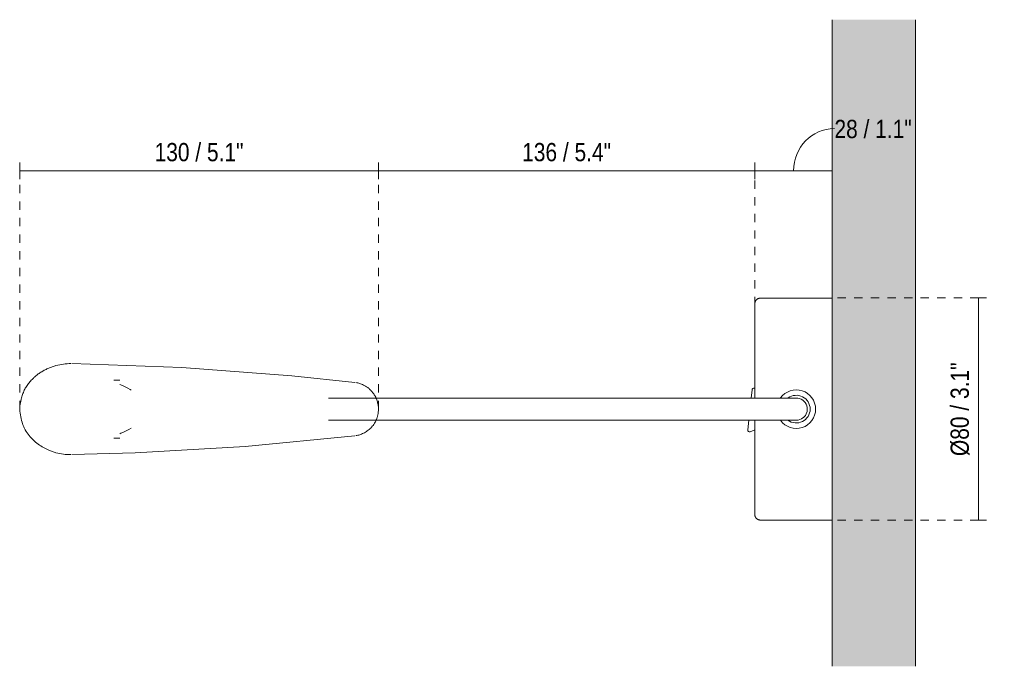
# Model space of a CAD drawing. Header units: millimetres. Extents: x -3542 to -2171, y 111 to 6697.
# Tile 2 of 2: x -3542 to -3187, y 6464 to 6697. Entities that reach past the tile are written whole.
import ezdxf

# ---------------------------------------------------------------- set-up
doc = ezdxf.new("R2010")
doc.units = ezdxf.units.MM
doc.linetypes.add('Dash', pattern=[6, 3, -3])
for name, color, linetype, lineweight in [('Cotas', 7, 'Continuous', 9), ('Cotas-3', 7, 'Continuous', 9), ('Luminarias', 7, 'Continuous', 20), ('Muros', 7, 'Continuous', 9)]:
    doc.layers.add(name, color=color, linetype=linetype, lineweight=lineweight)
doc.layers.add('Lighthing Fixture Dim Grey Dash', color=7, linetype='Dash', lineweight=9, true_color=0xd2d2d2)
doc.styles.add('Arial Narrow', font='ARIALN.TTF', dxfattribs={"height": 6.6})
doc.dimstyles.new('FARO_-_2_2mm_Arial_Narrow_mm_Inch_Left', dxfattribs={"dimscale": 304.8, "dimtxt": 6.754644, "dimasz": 0, "dimexe": 0.009843, "dimexo": 0.0625, "dimgap": 0.004921, "dimtad": 1, "dimdec": 0, "dimzin": 0, "dimdsep": 46, "dimtxsty": 'Arial Narrow', "dimblk1": 'NONE', "dimblk2": 'NONE', "dimsah": 1, "dimcen": 0.09, "dimadec": 0, "dimazin": 0, "dimtfac": 1, "dimtdec": 4, "dimtix": 1, "dimtmove": 0, "dimatfit": 3, "dimfxl": 0.009843, "dimfxlon": 1, "dimtvp": 1, "dimtolj": 1, "dimtzin": 0, "dimarcsym": 2})
doc.dimstyles.new('FARO_-_2_2mm_Arial_Narrow_mm_Inch_Left_1', dxfattribs={"dimscale": 304.8, "dimtxt": 6.754644, "dimasz": 0, "dimexe": 0.009843, "dimexo": 0.0625, "dimgap": 0.004921, "dimtad": 1, "dimdec": 0, "dimzin": 0, "dimdsep": 46, "dimtxsty": 'Arial Narrow', "dimblk1": 'NONE', "dimblk2": 'NONE', "dimsah": 1, "dimcen": 0.09, "dimadec": 0, "dimazin": 0, "dimtfac": 1, "dimtdec": 4, "dimtix": 1, "dimtmove": 1, "dimatfit": 3, "dimfxl": 0.009843, "dimfxlon": 1, "dimtvp": 1, "dimtolj": 1, "dimtzin": 0, "dimarcsym": 2})

# ---------------------------------------------------------------- blocks, each defined once
blk = doc.blocks.new('boken_walllampreader - 24015 PIXIE White wall lamp-561218-Planta_PDF')
at = {"layer": 'Luminarias'}
for p, q in [((-3248.96, 6596.68), (-3274.95, 6596.68)), ((-3506.28, 6567.13), (-3508.4, 6567.13)), ((-3277.95, 6563.64), (-3278.28, 6560.62)), ((-3276.96, 6564.2), (-3277.1, 6564.23)), ((-3279.14, 6552.64), (-3279.52, 6549.13)), ((-3278.66, 6548.47), (-3276.96, 6549.13)), ((-3508.4, 6546.13), (-3506.28, 6546.13)), ((-3274.95, 6516.59), (-3248.96, 6516.59))]:
    blk.add_line(p, q, dxfattribs=at)
at = {"layer": 'Luminarias', "flags": 128}
for points in [[(-3276.96, 6594.67), (-3276.96, 6594.75), (-3276.95, 6594.83), (-3276.95, 6594.91), (-3276.93, 6594.99), (-3276.92, 6595.07), (-3276.9, 6595.14), (-3276.88, 6595.22), (-3276.86, 6595.3), (-3276.83, 6595.37), (-3276.8, 6595.45), (-3276.77, 6595.52), (-3276.73, 6595.59), (-3276.69, 6595.66), (-3276.65, 6595.73), (-3276.61, 6595.8), (-3276.56, 6595.87), (-3276.51, 6595.93), (-3276.46, 6595.99), (-3276.41, 6596.05), (-3276.35, 6596.11), (-3276.29, 6596.16), (-3276.23, 6596.21), (-3276.17, 6596.26), (-3276.1, 6596.31), (-3276.04, 6596.36), (-3275.97, 6596.4), (-3275.9, 6596.44), (-3275.83, 6596.47), (-3275.75, 6596.51), (-3275.68, 6596.54), (-3275.6, 6596.57), (-3275.53, 6596.59), (-3275.45, 6596.61), (-3275.37, 6596.63), (-3275.29, 6596.65), (-3275.21, 6596.66), (-3275.13, 6596.67), (-3275.05, 6596.67), (-3274.97, 6596.68), (-3274.95, 6596.68)], [(-3276.96, 6594.67), (-3276.96, 6594.64), (-3276.96, 6594.54), (-3276.96, 6594.39), (-3276.96, 6594.18), (-3276.96, 6593.91), (-3276.96, 6593.58), (-3276.96, 6593.18), (-3276.96, 6592.74), (-3276.96, 6592.23), (-3276.96, 6591.66), (-3276.96, 6591.04), (-3276.96, 6590.37), (-3276.96, 6589.64), (-3276.96, 6588.86), (-3276.96, 6588.02), (-3276.96, 6587.14), (-3276.96, 6586.21), (-3276.96, 6585.23), (-3276.96, 6584.2), (-3276.96, 6583.13), (-3276.96, 6582.02), (-3276.96, 6580.87), (-3276.96, 6579.67), (-3276.96, 6578.45), (-3276.96, 6577.18), (-3276.96, 6575.89), (-3276.96, 6574.56), (-3276.96, 6573.2), (-3276.96, 6571.82), (-3276.96, 6570.41), (-3276.96, 6568.99), (-3276.96, 6567.54), (-3276.96, 6566.07), (-3276.96, 6564.59), (-3276.96, 6563.1), (-3276.96, 6561.59), (-3276.96, 6560.63)], [(-3276.96, 6592.82), (-3276.96, 6592.95), (-3276.96, 6593.37), (-3276.96, 6593.74), (-3276.96, 6594.04), (-3276.96, 6594.29), (-3276.96, 6594.47), (-3276.96, 6594.59), (-3276.96, 6594.66), (-3276.96, 6594.67)], [(-3523.63, 6573.06), (-3483.87, 6571.67), (-3444.2, 6568.69), (-3421.41, 6566.25)], [(-3506.28, 6565.5), (-3505.31, 6565.11), (-3504.35, 6564.68), (-3503.42, 6564.21), (-3502.5, 6563.7), (-3502.2, 6563.51)], [(-3430.89, 6560.63), (-3429.3, 6560.63), (-3427.7, 6560.63), (-3426.11, 6560.63), (-3424.51, 6560.63), (-3422.92, 6560.63), (-3421.32, 6560.63), (-3419.73, 6560.63), (-3418.13, 6560.63), (-3416.54, 6560.63), (-3414.95, 6560.63), (-3413.36, 6560.63), (-3411.77, 6560.63), (-3410.18, 6560.63), (-3408.59, 6560.63), (-3407.01, 6560.63), (-3405.42, 6560.63), (-3403.84, 6560.63), (-3402.26, 6560.63), (-3400.68, 6560.63), (-3399.11, 6560.63), (-3397.54, 6560.63), (-3395.97, 6560.63), (-3394.4, 6560.63), (-3392.84, 6560.63), (-3391.28, 6560.63), (-3389.72, 6560.63), (-3388.17, 6560.63), (-3386.62, 6560.63), (-3385.07, 6560.63), (-3383.53, 6560.63), (-3382, 6560.63), (-3380.47, 6560.63), (-3378.94, 6560.63), (-3377.42, 6560.63), (-3375.9, 6560.63), (-3374.39, 6560.63), (-3372.89, 6560.63), (-3371.39, 6560.63), (-3369.89, 6560.63), (-3368.41, 6560.63), (-3366.92, 6560.63), (-3365.45, 6560.63), (-3363.98, 6560.63), (-3359.28, 6560.63), (-3354.3, 6560.63), (-3352.89, 6560.63), (-3347.54, 6560.63), (-3346.17, 6560.63), (-3344.8, 6560.63), (-3343.45, 6560.63), (-3342.1, 6560.63), (-3340.77, 6560.63), (-3339.44, 6560.63), (-3338.12, 6560.63), (-3336.82, 6560.63), (-3330.74, 6560.63), (-3329.49, 6560.63), (-3328.25, 6560.63), (-3327.02, 6560.63), (-3325.8, 6560.63), (-3324.59, 6560.63), (-3323.39, 6560.63), (-3316.97, 6560.63), (-3315.84, 6560.63), (-3314.72, 6560.63), (-3313.61, 6560.63), (-3312.52, 6560.63), (-3311.43, 6560.63), (-3310.35, 6560.63), (-3309.29, 6560.63), (-3308.24, 6560.63), (-3307.2, 6560.63), (-3306.17, 6560.63), (-3305.15, 6560.63), (-3304.14, 6560.63), (-3303.14, 6560.63), (-3302.16, 6560.63), (-3301.18, 6560.63), (-3294.89, 6560.63), (-3294, 6560.63), (-3293.13, 6560.63), (-3292.27, 6560.63), (-3291.42, 6560.63), (-3290.58, 6560.63), (-3289.76, 6560.63), (-3288.94, 6560.63), (-3288.14, 6560.63), (-3287.35, 6560.63), (-3286.57, 6560.63), (-3285.81, 6560.63), (-3285.05, 6560.63), (-3284.31, 6560.63), (-3283.58, 6560.63), (-3282.86, 6560.63), (-3282.15, 6560.63), (-3281.45, 6560.63), (-3280.77, 6560.63), (-3280.09, 6560.63), (-3275.05, 6560.63), (-3274.49, 6560.63), (-3273.93, 6560.63), (-3273.39, 6560.63), (-3272.87, 6560.63), (-3272.35, 6560.63), (-3271.85, 6560.63), (-3271.35, 6560.63), (-3270.87, 6560.63), (-3270.41, 6560.63), (-3269.95, 6560.63), (-3269.51, 6560.63), (-3269.08, 6560.63), (-3268.66, 6560.63), (-3265.37, 6560.63), (-3265.08, 6560.63), (-3262.91, 6560.63), (-3262.76, 6560.63), (-3262.62, 6560.63), (-3262.5, 6560.63), (-3262.39, 6560.63), (-3262.07, 6560.63), (-3262.12, 6560.63), (-3262.19, 6560.63), (-3262.27, 6560.63)], [(-3257.99, 6556.63), (-3258.04, 6557.25), (-3258.19, 6557.86), (-3258.44, 6558.46), (-3258.77, 6559), (-3259.19, 6559.48), (-3259.66, 6559.88), (-3260.2, 6560.2), (-3260.8, 6560.45), (-3261.42, 6560.59), (-3261.99, 6560.63)], [(-3261.99, 6552.63), (-3261.94, 6552.63), (-3261.32, 6552.69), (-3260.71, 6552.85), (-3260.13, 6553.1), (-3259.22, 6553.75), (-3258.69, 6554.38), (-3258.39, 6554.91), (-3258.09, 6555.79), (-3257.99, 6556.63)], [(-3430.89, 6552.63), (-3429.3, 6552.63), (-3427.7, 6552.63), (-3426.11, 6552.63), (-3424.51, 6552.63), (-3422.92, 6552.63), (-3421.32, 6552.63), (-3419.73, 6552.63), (-3418.13, 6552.63), (-3416.54, 6552.63), (-3414.95, 6552.63), (-3413.36, 6552.63), (-3411.77, 6552.63), (-3410.18, 6552.63), (-3408.59, 6552.63), (-3407.01, 6552.63), (-3405.42, 6552.63), (-3403.84, 6552.63), (-3402.26, 6552.63), (-3400.68, 6552.63), (-3399.11, 6552.63), (-3397.54, 6552.63), (-3395.97, 6552.63), (-3394.4, 6552.63), (-3392.84, 6552.63), (-3391.28, 6552.63), (-3389.72, 6552.63), (-3388.17, 6552.63), (-3386.62, 6552.63), (-3385.07, 6552.63), (-3383.53, 6552.63), (-3382, 6552.63), (-3380.47, 6552.63), (-3378.94, 6552.63), (-3377.42, 6552.63), (-3375.9, 6552.63), (-3374.39, 6552.63), (-3372.89, 6552.63), (-3371.39, 6552.63), (-3369.89, 6552.63), (-3368.41, 6552.63), (-3366.92, 6552.63), (-3365.45, 6552.63), (-3363.98, 6552.63), (-3359.28, 6552.63), (-3354.3, 6552.63), (-3352.89, 6552.63), (-3347.54, 6552.63), (-3346.17, 6552.63), (-3344.8, 6552.63), (-3343.45, 6552.63), (-3342.1, 6552.63), (-3340.77, 6552.63), (-3339.44, 6552.63), (-3338.12, 6552.63), (-3336.82, 6552.63), (-3330.74, 6552.63), (-3329.49, 6552.63), (-3328.25, 6552.63), (-3327.02, 6552.63), (-3325.8, 6552.63), (-3324.59, 6552.63), (-3323.39, 6552.63), (-3316.97, 6552.63), (-3315.84, 6552.63), (-3314.72, 6552.63), (-3313.61, 6552.63), (-3312.52, 6552.63), (-3311.43, 6552.63), (-3310.35, 6552.63), (-3309.29, 6552.63), (-3308.24, 6552.63), (-3307.2, 6552.63), (-3306.17, 6552.63), (-3305.15, 6552.63), (-3304.14, 6552.63), (-3303.14, 6552.63), (-3302.16, 6552.63), (-3301.18, 6552.63), (-3294.89, 6552.63), (-3294, 6552.63), (-3293.13, 6552.63), (-3292.27, 6552.63), (-3291.42, 6552.63), (-3290.58, 6552.63), (-3289.76, 6552.63), (-3288.94, 6552.63), (-3288.14, 6552.63), (-3287.35, 6552.63), (-3286.57, 6552.63), (-3285.81, 6552.63), (-3285.05, 6552.63), (-3284.31, 6552.63), (-3283.58, 6552.63), (-3282.86, 6552.63), (-3282.15, 6552.63), (-3281.45, 6552.63), (-3280.77, 6552.63), (-3280.09, 6552.63), (-3275.05, 6552.63), (-3274.49, 6552.63), (-3273.93, 6552.63), (-3273.39, 6552.63), (-3272.87, 6552.63), (-3272.35, 6552.63), (-3271.85, 6552.63), (-3271.35, 6552.63), (-3270.87, 6552.63), (-3270.41, 6552.63), (-3269.95, 6552.63), (-3269.51, 6552.63), (-3269.08, 6552.63), (-3268.66, 6552.63), (-3265.37, 6552.63), (-3265.08, 6552.63), (-3262.91, 6552.63), (-3262.76, 6552.63), (-3262.62, 6552.63), (-3262.5, 6552.63), (-3262.39, 6552.63), (-3262.07, 6552.63), (-3262.12, 6552.63), (-3262.19, 6552.63), (-3262.27, 6552.63)], [(-3276.96, 6552.64), (-3276.96, 6552.49), (-3276.96, 6550.98), (-3276.96, 6549.48), (-3276.96, 6547.99), (-3276.96, 6546.52), (-3276.96, 6545.06), (-3276.96, 6543.62), (-3276.96, 6542.2), (-3276.96, 6540.81), (-3276.96, 6539.44), (-3276.96, 6538.09), (-3276.96, 6536.78), (-3276.96, 6535.5), (-3276.96, 6534.25), (-3276.96, 6533.04), (-3276.96, 6531.87), (-3276.96, 6530.73), (-3276.96, 6529.64), (-3276.96, 6528.59), (-3276.96, 6527.58), (-3276.96, 6526.63), (-3276.96, 6525.71), (-3276.96, 6524.85), (-3276.96, 6524.04), (-3276.96, 6523.29), (-3276.96, 6522.58), (-3276.96, 6521.93), (-3276.96, 6521.34), (-3276.96, 6520.8), (-3276.96, 6520.32), (-3276.96, 6519.89), (-3276.96, 6519.53), (-3276.96, 6519.23), (-3276.96, 6518.98), (-3276.96, 6518.8), (-3276.96, 6518.67), (-3276.96, 6518.61), (-3276.96, 6518.6)], [(-3421.41, 6547.02), (-3461, 6543.12), (-3500.72, 6540.82), (-3523.63, 6540.21)], [(-3502.14, 6549.78), (-3503.04, 6549.26), (-3503.97, 6548.78), (-3504.92, 6548.33), (-3505.88, 6547.92), (-3506.28, 6547.77)], [(-3276.96, 6518.6), (-3276.96, 6518.63), (-3276.96, 6518.72), (-3276.96, 6518.87), (-3276.96, 6519.09), (-3276.96, 6519.36), (-3276.96, 6519.69), (-3276.96, 6520.08), (-3276.96, 6520.43)], [(-3274.95, 6516.59), (-3275.03, 6516.59), (-3275.11, 6516.6), (-3275.19, 6516.61), (-3275.27, 6516.62), (-3275.35, 6516.63), (-3275.43, 6516.65), (-3275.51, 6516.67), (-3275.58, 6516.69), (-3275.66, 6516.72), (-3275.73, 6516.75), (-3275.81, 6516.78), (-3275.88, 6516.82), (-3275.95, 6516.86), (-3276.02, 6516.9), (-3276.09, 6516.94), (-3276.15, 6516.99), (-3276.21, 6517.04), (-3276.28, 6517.09), (-3276.33, 6517.14), (-3276.39, 6517.2), (-3276.45, 6517.26), (-3276.5, 6517.32), (-3276.55, 6517.38), (-3276.6, 6517.45), (-3276.64, 6517.52), (-3276.68, 6517.58), (-3276.72, 6517.65), (-3276.76, 6517.73), (-3276.79, 6517.8), (-3276.82, 6517.87), (-3276.85, 6517.95), (-3276.88, 6518.02), (-3276.9, 6518.1), (-3276.92, 6518.18), (-3276.93, 6518.26), (-3276.94, 6518.34), (-3276.95, 6518.42), (-3276.96, 6518.5), (-3276.96, 6518.58), (-3276.96, 6518.6)]]:
    blk.add_lwpolyline(points, dxfattribs=at)
at = {"layer": 'Luminarias'}
for centre, radius, start, end in [((-3277.23, 6563.51), 0.729, 80, 170), ((-3261.96, 6556.63), 6.96, 0, 144.6302), ((-3261.96, 6556.63), 5, 0, 126.3505), ((-3261.96, 6556.63), 6.96, 215.3679, 0), ((-3261.96, 6556.63), 5, 232.7744, 0), ((-3278.82, 6549.16), 0.707, 182.7096, 282.5288)]:
    blk.add_arc(centre, radius, start, end, dxfattribs=at)
for points, knots in [([(-3523.95, 6573.06), (-3524.85, 6573.06), (-3526.66, 6572.94), (-3528.9, 6572.5), (-3530.68, 6571.97), (-3531.97, 6571.46), (-3533.25, 6570.85), (-3534.52, 6570.15), (-3535.74, 6569.34), (-3536.61, 6568.64), (-3537.16, 6568.13), (-3537.52, 6567.78), (-3538.17, 6567.15), (-3539.06, 6566.16), (-3539.86, 6565.08), (-3540.43, 6564.16), (-3540.8, 6563.44), (-3541.13, 6562.69), (-3541.52, 6561.65), (-3542.09, 6559.74), (-3542.36, 6557.92), (-3542.45, 6556.63)], [-0.5, -0.5, -0.5, -0.5, -0.4444444, -0.3888889, -0.3611111, -0.3333333, -0.3055556, -0.2777778, -0.25, -0.2222222, -0.2152778, -0.2083333, -0.1944444, -0.1666667, -0.1388889, -0.125, -0.1111111, -0.0972222, -0.0833333, -0.0555556, 0, 0, 0, 0]), ([(-3412.85, 6556.63), (-3412.88, 6557.18), (-3412.99, 6558.23), (-3413.27, 6559.43), (-3413.54, 6560.21), (-3413.72, 6560.64), (-3414.01, 6561.27), (-3414.55, 6562.15), (-3415.18, 6562.93), (-3415.57, 6563.35), (-3415.72, 6563.5), (-3415.94, 6563.72), (-3416.43, 6564.17), (-3417.25, 6564.76), (-3418.15, 6565.27), (-3418.95, 6565.64), (-3419.9, 6565.97), (-3420.61, 6566.13), (-3421.1, 6566.21)], [-1, -1, -1, -1, -0.9583333, -0.9166667, -0.8958333, -0.8854167, -0.875, -0.8333333, -0.7916667, -0.78125, -0.7760417, -0.7708333, -0.75, -0.7083333, -0.6666667, -0.6388889, -0.6111111, -0.5555556, -0.5555556, -0.5555556, -0.5555556]), ([(-3542.45, 6556.63), (-3542.39, 6555.67), (-3542.15, 6553.82), (-3541.58, 6551.73), (-3541.05, 6550.39), (-3540.71, 6549.65), (-3540.14, 6548.57), (-3539.08, 6547.08), (-3537.85, 6545.78), (-3537.09, 6545.07), (-3536.81, 6544.82), (-3536.39, 6544.45), (-3535.45, 6543.71), (-3533.89, 6542.73), (-3532.19, 6541.9), (-3530.68, 6541.3), (-3528.9, 6540.76), (-3526.66, 6540.32), (-3524.85, 6540.2), (-3523.95, 6540.2)], [-1, -1, -1, -1, -0.9583333, -0.9166667, -0.8958333, -0.8854167, -0.875, -0.8333333, -0.7916667, -0.78125, -0.7760417, -0.7708333, -0.75, -0.7083333, -0.6666667, -0.6388889, -0.6111111, -0.5555556, -0.5, -0.5, -0.5, -0.5]), ([(-3421.1, 6547.06), (-3420.61, 6547.13), (-3419.9, 6547.3), (-3418.95, 6547.63), (-3418.26, 6547.94), (-3417.59, 6548.31), (-3416.92, 6548.74), (-3416.27, 6549.23), (-3415.77, 6549.7), (-3415.39, 6550.11), (-3415.01, 6550.54), (-3414.56, 6551.13), (-3414.15, 6551.77), (-3413.86, 6552.31), (-3413.67, 6552.73), (-3413.5, 6553.17), (-3413.3, 6553.77), (-3413.02, 6554.87), (-3412.89, 6555.9), (-3412.85, 6556.63)], [-0.4444444, -0.4444444, -0.4444444, -0.4444444, -0.3888889, -0.3611111, -0.3333333, -0.3055556, -0.2777778, -0.25, -0.2222222, -0.2083333, -0.1944444, -0.1666667, -0.1388889, -0.125, -0.1111111, -0.0972222, -0.0833333, -0.0555556, 0, 0, 0, 0])]:
    blk.add_open_spline(points, degree=3, knots=knots, dxfattribs=at)
blk = doc.blocks.new('DIMBLOCK1-Planta_PDF')
at = {"layer": 'Cotas-3', "color": 251, "true_color": 0x5b5b5b}
for p, q in [((-3542.45, 6642.68), (-3542.45, 6645.68)), ((-3412.85, 6642.68), (-3412.85, 6645.68)), ((-3542.45, 6642.68), (-3412.85, 6642.68)), ((-3542.45, 6642.68), (-3542.45, 6639.68)), ((-3412.85, 6642.68), (-3412.85, 6639.68))]:
    blk.add_line(p, q, dxfattribs=at)
at = {"layer": 'Cotas-3', "color": 0, "insert": (-3493.73, 6652.71), "char_height": 6.6, "width": 38.598, "attachment_point": 1, "line_spacing_factor": 0.974696, "style": 'Arial Narrow'}
blk.add_mtext('130 / 5.1"', dxfattribs=at)
blk = doc.blocks.new('_None')
blk = doc.blocks.new('DIMBLOCK2-Planta_PDF')
at = {"layer": 'Cotas-3', "color": 251, "true_color": 0x5b5b5b}
for p, q in [((-3412.85, 6642.68), (-3412.85, 6645.68)), ((-3276.93, 6642.68), (-3276.93, 6645.68)), ((-3412.85, 6642.68), (-3276.93, 6642.68)), ((-3412.85, 6642.68), (-3412.85, 6639.68)), ((-3276.93, 6642.68), (-3276.93, 6639.68))]:
    blk.add_line(p, q, dxfattribs=at)
at = {"layer": 'Cotas-3', "color": 0, "insert": (-3360.98, 6652.71), "char_height": 6.6, "width": 38.598, "attachment_point": 1, "line_spacing_factor": 0.974696, "style": 'Arial Narrow'}
blk.add_mtext('136 / 5.4"', dxfattribs=at)
blk = doc.blocks.new('DIMBLOCK3-Planta_PDF')
at = {"layer": 'Cotas-3', "color": 251, "true_color": 0x5b5b5b}
for p, q in [((-3276.93, 6642.68), (-3276.93, 6645.68)), ((-3248.96, 6642.68), (-3248.96, 6645.68)), ((-3276.93, 6642.68), (-3248.96, 6642.68)), ((-3276.93, 6642.68), (-3276.93, 6639.68)), ((-3248.96, 6642.68), (-3248.96, 6639.68))]:
    blk.add_line(p, q, dxfattribs=at)
blk.add_ellipse((-3248.18, 6642.68), major_axis=(0, 15.2), ratio=0.9712, start_param=0, end_param=1.570796, dxfattribs=at)
at = {"layer": 'Cotas-3', "color": 0, "insert": (-3248.18, 6661.06), "char_height": 6.6, "width": 33.5802, "attachment_point": 1, "line_spacing_factor": 0.974696, "style": 'Arial Narrow'}
blk.add_mtext('28 / 1.1"', dxfattribs=at)
blk = doc.blocks.new('DIMBLOCK4-Planta_PDF')
at = {"layer": 'Cotas-3', "color": 251, "true_color": 0x5b5b5b}
for p, q in [((-3196.21, 6596.75), (-3199.21, 6596.75)), ((-3196.21, 6516.52), (-3196.21, 6596.75)), ((-3196.21, 6596.75), (-3193.21, 6596.75)), ((-3196.21, 6516.52), (-3199.21, 6516.52)), ((-3196.21, 6516.52), (-3193.21, 6516.52))]:
    blk.add_line(p, q, dxfattribs=at)
at = {"layer": 'Cotas-3', "color": 0, "insert": (-3206.24, 6539.69), "char_height": 6.6, "width": 40.6565, "attachment_point": 1, "rotation": 90, "line_spacing_factor": 0.974696, "style": 'Arial Narrow'}
blk.add_mtext('Ø80 / 3.1"', dxfattribs=at)

msp = doc.modelspace()

# ---------------------------------------------------------------- hatches: boundary and pattern name
at = {"layer": 'Muros', "true_color": 0xf7f7f7}
msp.add_hatch(color=7, dxfattribs=at).paths.add_polyline_path([(-3218.96, 6463.81), (-3218.96, 6697.2), (-3248.96, 6697.2), (-3248.96, 6463.81), (-3231.5, 6463.81)])

# ---------------------------------------------------------------- linework, layer by layer
at = {"layer": 'Lighthing Fixture Dim Grey Dash'}
for p, q in [((-3542.45, 6556.63), (-3542.45, 6640.77)), ((-3412.85, 6556.63), (-3412.85, 6640.77)), ((-3276.93, 6594.17), (-3276.93, 6640.77)), ((-3248.96, 6640.77), (-3248.96, 6609.5)), ((-3196.05, 6596.75), (-3248.96, 6596.75)), ((-3196.05, 6516.52), (-3248.96, 6516.52))]:
    msp.add_line(p, q, dxfattribs=at)
at = {"layer": 'Muros', "color": 253, "true_color": 0xaaaaaa}
for p, q in [((-3248.96, 6463.81), (-3248.96, 6697.2)), ((-3218.96, 6697.2), (-3218.96, 6463.81))]:
    msp.add_line(p, q, dxfattribs=at)

# ---------------------------------------------------------------- block references
at = {"layer": 'Luminarias'}
msp.add_blockref('boken_walllampreader - 24015 PIXIE White wall lamp-561218-Planta_PDF', (0, 0), dxfattribs=at)

# ---------------------------------------------------------------- dimensions: what is measured, and where the dimension line sits
at = {"layer": 'Cotas', "color": 251, "true_color": 0x5b5b5b}
dim = msp.add_linear_dim(base=(-3248.96, 6642.68), p1=(-3276.93, 6639.68), p2=(-3248.96, 6639.68), dimstyle='FARO_-_2_2mm_Arial_Narrow_mm_Inch_Left_1', override={"dimpost": '<>', "dimfxl": 27.974592}, dxfattribs=at)
dim.commit()
dim.dimension.update_dxf_attribs({"geometry": 'DIMBLOCK3-Planta_PDF', "text_midpoint": (-3231.39, 6656.66), "dimtype": 160})
for base, p1, p2, override, picture, middle in [((-3412.85, 6642.68), (-3542.45, 6639.68), (-3412.85, 6639.68), {"dimpost": '<>', "dimfxl": 129.600594}, 'DIMBLOCK1-Planta_PDF', (-3477.65, 6648.46)), ((-3276.93, 6642.68), (-3412.85, 6639.68), (-3276.93, 6639.68), {"dimpost": '<>', "dimfxl": 135.917222}, 'DIMBLOCK2-Planta_PDF', (-3344.89, 6648.46))]:
    dim = msp.add_linear_dim(base=base, p1=p1, p2=p2, dimstyle='FARO_-_2_2mm_Arial_Narrow_mm_Inch_Left', override=override, dxfattribs=at)
    dim.commit()
    dim.dimension.update_dxf_attribs({"geometry": picture, "text_midpoint": middle})
dim = msp.add_linear_dim(base=(-3196.21, 6596.75), p1=(-3193.21, 6516.52), p2=(-3193.21, 6596.75), angle=90, text='Ø80 / 3.1"', dimstyle='FARO_-_2_2mm_Arial_Narrow_mm_Inch_Left', override={"dimpost": '<>', "dimfxl": 80.223371}, dxfattribs=at)
dim.commit()
dim.dimension.update_dxf_attribs({"geometry": 'DIMBLOCK4-Planta_PDF', "text_midpoint": (-3201.27, 6556.63)})

doc.saveas('drawing.dxf')
